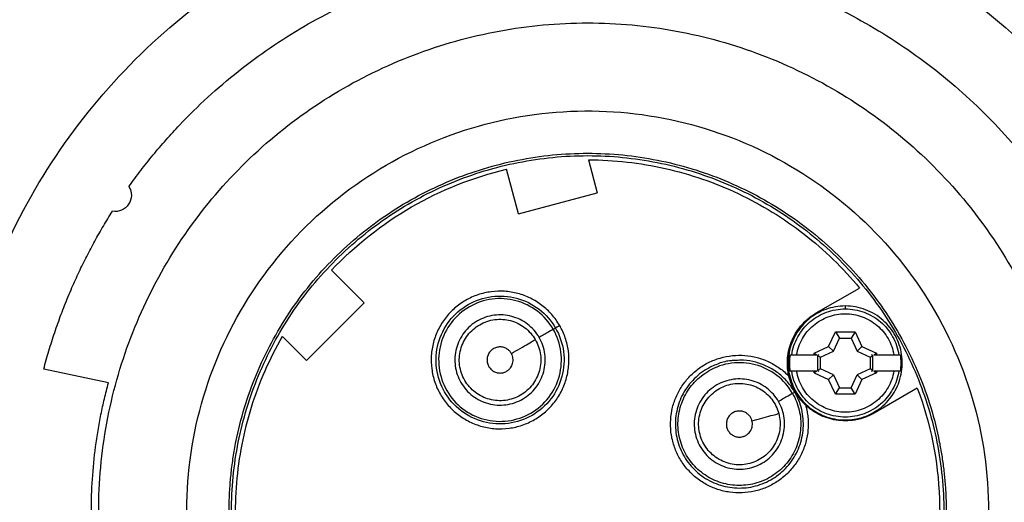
# Model space of a CAD drawing. Header units: inches. Extents: x 0 to 22, y 0 to 17.
# Tile 4 of 19: x 2 to 4.4, y 9.6 to 10.7. Entities that reach past the tile are written whole.
import ezdxf

# ---------------------------------------------------------------- set-up
doc = ezdxf.new("R2010")
doc.units = ezdxf.units.IN
doc.header["$LTSCALE"] = 2
doc.header["$MEASUREMENT"] = 0
doc.linetypes.add('SLD-Solid', pattern=[0])
doc.layers.add('DIMENSIONS', color=140, linetype='SLD-Solid', lineweight=25)
doc.styles.add('SLDTEXTSTYLE0', font='GOTHIC.TTF', dxfattribs={"width": 0.913})
doc.dimstyles.new('SLDDIMSTYLE0', dxfattribs={"dimtxt": 0.25, "dimasz": 0.3, "dimexe": 0, "dimexo": 0.0625, "dimgap": 0.0625, "dimtad": 0, "dimtih": 1, "dimtoh": 1, "dimrnd": 1e-09, "dimzin": 12, "dimdsep": 46, "dimtxsty": 'SLDTEXTSTYLE0', "dimsah": 1, "dimcen": 0, "dimadec": 0, "dimazin": 3, "dimtfac": 1, "dimtofl": 0, "dimtmove": 0, "dimatfit": 3, "dimfxl": 0, "dimfrac": 2, "dimtolj": 1, "dimtzin": 12, "dimarcsym": 0})

# ---------------------------------------------------------------- blocks, each defined once
blk = doc.blocks.new('_D')
at = {"layer": 'DIMENSIONS'}
for p, q in [((3.961, 10.9604), (4.2665, 11.7146)), ((4.2665, 11.7146), (4.7665, 11.7146)), ((4.955, 11.7146), (4.8789, 11.7146)), ((4.8789, 11.7146), (4.8789, 11.3177)), ((5.6016, 11.7146), (5.6777, 11.7146)), ((5.6777, 11.7146), (5.6777, 11.3177)), ((4.8789, 11.3177), (4.955, 11.3177)), ((5.6777, 11.3177), (5.6016, 11.3177))]:
    blk.add_line(p, q, dxfattribs=at)
blk.add_solid([(3.961, 10.9604), (4.1292, 11.2159), (4.018, 11.261)], dxfattribs=at)
at = {"layer": 'DIMENSIONS', "char_height": 0.25, "attachment_point": 1, "style": 'SLDTEXTSTYLE0'}
for s, insert in [('%%c', (4.7665, 12.0847)), ('3.09', (5.1436, 12.0847)), ('78.5', (4.955, 11.6371))]:
    blk.add_mtext(s, dxfattribs=dict(at, insert=insert))

msp = doc.modelspace()

# ---------------------------------------------------------------- linework, layer by layer
for p, q in [((3.3825, 10.3786), (3.4039, 10.2986)), ((3.2138, 10.2477), (3.1848, 10.3557)), ((3.2138, 10.2477), (3.4039, 10.2986)), ((2.8411, 10.0325), (2.762, 10.1116)), ((3.9331, 10.0085), (4.0373, 10.0686)), ((2.8411, 10.0325), (2.7019, 9.8933)), ((4.003, 10.0252), (4.003, 10.0182)), ((3.2976, 9.9689), (3.303, 9.972)), ((2.6434, 9.9518), (2.7019, 9.8933)), ((3.9629, 9.9275), (3.9792, 9.9626)), ((3.9742, 9.9162), (3.9888, 9.9476)), ((3.9792, 9.9626), (3.9888, 9.9476)), ((3.9792, 9.9626), (4.0268, 9.9626)), ((3.9888, 9.9476), (4.0172, 9.9476)), ((4.0268, 9.9626), (4.0172, 9.9476)), ((4.0172, 9.9476), (4.0317, 9.9162)), ((4.0268, 9.9626), (4.0431, 9.9275)), ((3.9278, 9.9112), (3.9629, 9.9275)), ((3.9742, 9.9162), (3.9629, 9.9275)), ((4.0431, 9.9275), (4.0317, 9.9162)), ((4.0431, 9.9275), (4.0781, 9.9112)), ((3.8856, 9.9071), (3.9278, 9.9071)), ((3.9278, 9.9071), (3.9278, 9.9112)), ((3.9278, 9.9112), (3.9343, 9.9071)), ((3.9278, 9.9071), (3.9343, 9.9071)), ((3.9392, 9.9071), (3.9363, 9.9058)), ((3.9363, 9.9058), (3.9428, 9.9016)), ((3.9363, 9.9058), (3.9363, 9.8691)), ((3.9428, 9.9016), (3.9742, 9.9162)), ((3.9428, 9.8732), (3.9428, 9.9016)), ((4.0317, 9.9162), (4.0631, 9.9016)), ((4.0631, 9.9016), (4.0696, 9.9058)), ((4.0631, 9.9016), (4.0631, 9.8732)), ((4.0696, 9.9058), (4.0667, 9.9071)), ((4.0696, 9.8691), (4.0696, 9.9058)), ((4.0717, 9.9071), (4.0781, 9.9112)), ((4.0717, 9.9071), (4.0781, 9.9071)), ((4.0781, 9.9112), (4.0781, 9.9071)), ((4.0781, 9.9071), (4.1204, 9.9071)), ((2.223, 9.8392), (2.0668, 9.8724)), ((3.9428, 9.8732), (3.9363, 9.8691)), ((3.9742, 9.8587), (3.9428, 9.8732)), ((4.0631, 9.8732), (4.0317, 9.8587)), ((4.0696, 9.8691), (4.0631, 9.8732)), ((3.9278, 9.8677), (3.8856, 9.8677)), ((3.9278, 9.8636), (3.9278, 9.8677)), ((3.9343, 9.8677), (3.9278, 9.8636)), ((3.9343, 9.8677), (3.9278, 9.8677)), ((3.9278, 9.8636), (3.9629, 9.8473)), ((3.9363, 9.8691), (3.9392, 9.8677)), ((3.9629, 9.8473), (3.9742, 9.8587)), ((3.9792, 9.8123), (3.9629, 9.8473)), ((3.9742, 9.8587), (3.9888, 9.8273)), ((4.0172, 9.8273), (4.0317, 9.8587)), ((4.0431, 9.8473), (4.0268, 9.8123)), ((4.0317, 9.8587), (4.0431, 9.8473)), ((4.0781, 9.8636), (4.0431, 9.8473)), ((4.0667, 9.8677), (4.0696, 9.8691)), ((4.0781, 9.8677), (4.0717, 9.8677)), ((4.0717, 9.8677), (4.0781, 9.8636)), ((4.0781, 9.8677), (4.0781, 9.8636)), ((4.1204, 9.8677), (4.0781, 9.8677)), ((3.9792, 9.8123), (3.9888, 9.8273)), ((3.9888, 9.8273), (4.0172, 9.8273)), ((4.0268, 9.8123), (4.0172, 9.8273)), ((4.1771, 9.8266), (4.0728, 9.7664)), ((3.8757, 9.814), (3.8811, 9.8171)), ((4.0268, 9.8123), (3.9792, 9.8123))]:
    msp.add_line(p, q)
for points, knots in [([(1.8354, 9.5282), (1.8354, 9.6293), (1.8454, 9.7304), (1.8849, 9.9288), (1.9144, 10.0261), (1.9918, 10.213), (2.0397, 10.3026), (2.1521, 10.4708), (2.2165, 10.5493), (2.3596, 10.6924), (2.4381, 10.7568), (2.6063, 10.8692), (2.6959, 10.9171), (2.8828, 10.9945), (2.9801, 11.024), (3.1784, 11.0635), (3.2796, 11.0735), (3.4819, 11.0735), (3.583, 11.0635), (3.7814, 11.024), (3.8786, 10.9945), (4.0655, 10.9171), (4.1551, 10.8692), (4.3233, 10.7568), (4.4019, 10.6924), (4.5449, 10.5493), (4.6094, 10.4708), (4.7218, 10.3026), (4.7697, 10.213), (4.8471, 10.0261), (4.8766, 9.9288), (4.916, 9.7304), (4.926, 9.6293), (4.926, 9.5282)], [0, 0, 0, 0, 0.0625, 0.0625, 0.125, 0.125, 0.1875, 0.1875, 0.25, 0.25, 0.3125, 0.3125, 0.375, 0.375, 0.4375, 0.4375, 0.5, 0.5, 0.5625, 0.5625, 0.625, 0.625, 0.6875, 0.6875, 0.75, 0.75, 0.8125, 0.8125, 0.875, 0.875, 0.9375, 0.9375, 1, 1, 1, 1]), ([(2.2726, 10.3137), (2.2773, 10.3202), (2.2866, 10.3332), (2.3011, 10.3525), (2.3159, 10.3715), (2.331, 10.3902), (2.3464, 10.4087), (2.3622, 10.4269), (2.3783, 10.4448), (2.4111, 10.48), (2.4626, 10.5307), (2.536, 10.5932), (2.6135, 10.6504), (2.722, 10.7191), (2.8664, 10.7902), (3.0499, 10.8502), (3.2401, 10.8837), (3.4331, 10.89), (3.625, 10.8689), (3.812, 10.821), (3.9904, 10.747), (4.1565, 10.6486), (4.3071, 10.5278), (4.4171, 10.4103), (4.4944, 10.3077), (4.5468, 10.2269), (4.5934, 10.1425), (4.6258, 10.0725), (4.6474, 10.019), (4.6608, 9.9829), (4.6732, 9.9464), (4.6846, 9.9096), (4.6913, 9.8848), (4.6946, 9.8724)], [0, 0, 0, 0, 0.007825, 0.015642, 0.023455, 0.031266, 0.039077, 0.046891, 0.054709, 0.062535, 0.093794, 0.125059, 0.156317, 0.187582, 0.250066, 0.312549, 0.375033, 0.437517, 0.500001, 0.562484, 0.624968, 0.687452, 0.749936, 0.81242, 0.843678, 0.874943, 0.906201, 0.937466, 0.949982, 0.962483, 0.97498, 0.987482, 1, 1, 1, 1]), ([(3.1142, 8.3775), (3.0443, 8.3937), (2.9759, 8.4163), (2.8444, 8.4734), (2.7812, 8.508), (2.6622, 8.588), (2.6064, 8.6334), (2.5038, 8.7337), (2.4571, 8.7885), (2.3744, 8.9056), (2.3384, 8.968), (2.2783, 9.0982), (2.2542, 9.166), (2.2187, 9.305), (2.2073, 9.376), (2.1975, 9.5191), (2.1991, 9.5911), (2.2154, 9.7336), (2.2301, 9.8041), (2.2719, 9.9412), (2.2991, 10.0079), (2.365, 10.1352), (2.4038, 10.1959), (2.4918, 10.3091), (2.5409, 10.3618), (2.6479, 10.4572), (2.7058, 10.5001), (2.8283, 10.5746), (2.893, 10.6062), (3.027, 10.6573), (3.0963, 10.6768), (3.2373, 10.7027), (3.309, 10.7093), (3.4524, 10.7093), (3.5241, 10.7027), (3.6652, 10.6768), (3.7345, 10.6573), (3.8685, 10.6062), (3.9331, 10.5746), (4.0557, 10.5001), (4.1135, 10.4572), (4.2205, 10.3618), (4.2697, 10.3091), (4.3576, 10.1959), (4.3964, 10.1352), (4.4624, 10.0079), (4.4896, 9.9412), (4.5314, 9.8041), (4.546, 9.7336), (4.5623, 9.5911), (4.564, 9.5191), (4.5542, 9.376), (4.5428, 9.305), (4.5072, 9.166), (4.4831, 9.0982), (4.423, 8.968), (4.387, 8.9056), (4.3043, 8.7885), (4.2576, 8.7337), (4.1551, 8.6334), (4.0992, 8.588), (3.9802, 8.508), (3.917, 8.4734), (3.7855, 8.4163), (3.7171, 8.3937), (3.6473, 8.3775)], [0, 0, 0, 0, 0.03125, 0.03125, 0.0625, 0.0625, 0.09375, 0.09375, 0.125, 0.125, 0.15625, 0.15625, 0.1875, 0.1875, 0.21875, 0.21875, 0.25, 0.25, 0.28125, 0.28125, 0.3125, 0.3125, 0.34375, 0.34375, 0.375, 0.375, 0.40625, 0.40625, 0.4375, 0.4375, 0.46875, 0.46875, 0.5, 0.5, 0.53125, 0.53125, 0.5625, 0.5625, 0.59375, 0.59375, 0.625, 0.625, 0.65625, 0.65625, 0.6875, 0.6875, 0.71875, 0.71875, 0.75, 0.75, 0.78125, 0.78125, 0.8125, 0.8125, 0.84375, 0.84375, 0.875, 0.875, 0.90625, 0.90625, 0.9375, 0.9375, 0.96875, 0.96875, 1, 1, 1, 1]), ([(3.2626, 8.5669), (3.1707, 8.5782), (3.0804, 8.6028), (2.9105, 8.6765), (2.8308, 8.7256), (2.6887, 8.8443), (2.6262, 8.914), (2.5235, 9.0681), (2.4832, 9.1526), (2.4283, 9.3295), (2.4136, 9.4219), (2.411, 9.6071), (2.4231, 9.6999), (2.473, 9.8783), (2.5108, 9.9639), (2.6091, 10.1208), (2.6696, 10.1922), (2.8084, 10.3149), (2.8866, 10.3663), (3.0544, 10.4447), (3.1439, 10.4718), (3.3271, 10.4996), (3.4206, 10.5003), (3.6042, 10.4751), (3.6941, 10.4493), (3.863, 10.3732), (3.9419, 10.3229), (4.0824, 10.2022), (4.1439, 10.1317), (4.2444, 9.9761), (4.2834, 9.8911), (4.3359, 9.7134), (4.3492, 9.6208), (4.3492, 9.5282)], [0, 0, 0, 0, 0.0625, 0.0625, 0.125, 0.125, 0.1875, 0.1875, 0.25, 0.25, 0.3125, 0.3125, 0.375, 0.375, 0.4375, 0.4375, 0.5, 0.5, 0.5625, 0.5625, 0.625, 0.625, 0.6875, 0.6875, 0.75, 0.75, 0.8125, 0.8125, 0.875, 0.875, 0.9375, 0.9375, 1, 1, 1, 1]), ([(2.5146, 9.5282), (2.5146, 9.5345), (2.5147, 9.5471), (2.5153, 9.566), (2.5164, 9.5849), (2.5178, 9.6037), (2.5196, 9.6225), (2.5219, 9.6412), (2.5246, 9.6599), (2.5277, 9.6786), (2.5352, 9.7188), (2.5505, 9.78), (2.5792, 9.8602), (2.6156, 9.9371), (2.6594, 10.0101), (2.7101, 10.0785), (2.7673, 10.1416), (2.8303, 10.1988), (2.8987, 10.2495), (2.9718, 10.2933), (3.0487, 10.3297), (3.1289, 10.3584), (3.2115, 10.379), (3.2957, 10.3916), (3.3807, 10.3957), (3.4658, 10.3916), (3.55, 10.379), (3.6326, 10.3584), (3.7127, 10.3297), (3.7897, 10.2933), (3.8627, 10.2495), (3.9311, 10.1988), (3.9941, 10.1416), (4.0513, 10.0785), (4.102, 10.0102), (4.1458, 9.9371), (4.1822, 9.8602), (4.2109, 9.78), (4.2275, 9.7139), (4.2364, 9.6637), (4.2411, 9.63), (4.2444, 9.5962), (4.2465, 9.5622), (4.2467, 9.5395), (4.2469, 9.5282)], [0, 0, 0, 0, 0.006961, 0.013912, 0.020854, 0.027791, 0.034726, 0.041664, 0.048607, 0.055558, 0.062521, 0.093766, 0.125018, 0.156263, 0.187515, 0.21876, 0.250013, 0.281257, 0.31251, 0.343754, 0.375007, 0.406252, 0.437504, 0.468749, 0.500001, 0.531246, 0.562499, 0.593743, 0.624996, 0.65624, 0.687493, 0.718738, 0.74999, 0.781235, 0.812487, 0.843732, 0.874984, 0.906229, 0.937482, 0.950003, 0.962497, 0.974981, 0.987476, 1, 1, 1, 1]), ([(3.3825, 10.3786), (3.4448, 10.3784), (3.5072, 10.3714), (3.6289, 10.3439), (3.6882, 10.3235), (3.8009, 10.2701), (3.8543, 10.2372), (3.9527, 10.1605), (3.9977, 10.1168), (4.0373, 10.0686)], [0, 0, 0, 0, 0.25, 0.25, 0.5, 0.5, 0.75, 0.75, 1, 1, 1, 1]), ([(2.762, 10.1116), (2.8186, 10.1716), (2.8841, 10.2234), (3.027, 10.3059), (3.1045, 10.3367), (3.1848, 10.3557)], [0, 0, 0, 0, 0.5, 0.5, 1, 1, 1, 1]), ([(2.2726, 10.3137), (2.2766, 10.3073), (2.2787, 10.2997), (2.2784, 10.2847), (2.2761, 10.2772), (2.2677, 10.2647), (2.2617, 10.2597), (2.2479, 10.2538), (2.2401, 10.2528), (2.2327, 10.2541)], [0, 0, 0, 0, 0.25, 0.25, 0.5, 0.5, 0.75, 0.75, 1, 1, 1, 1]), ([(2.0668, 9.8724), (2.0688, 9.8799), (2.0728, 9.8948), (2.0793, 9.9171), (2.0861, 9.9393), (2.0933, 9.9614), (2.1009, 9.9833), (2.1088, 10.0051), (2.1172, 10.0267), (2.1259, 10.0483), (2.1374, 10.0753), (2.1521, 10.1078), (2.1705, 10.1453), (2.19, 10.1822), (2.2107, 10.2185), (2.2253, 10.2422), (2.2327, 10.2541)], [0, 0, 0, 0, 0.0556275, 0.1111993, 0.1667316, 0.2222407, 0.2777428, 0.3332542, 0.3887912, 0.4443699, 0.5000067, 0.6000926, 0.7000401, 0.7999439, 0.899899, 1, 1, 1, 1]), ([(3.3132, 9.9779), (3.3186, 9.9684), (3.3277, 9.9485), (3.3351, 9.9166), (3.3362, 9.8838), (3.3308, 9.8514), (3.3193, 9.8206), (3.3019, 9.7928), (3.2795, 9.7688), (3.2528, 9.7498), (3.2229, 9.7361), (3.191, 9.7288), (3.1582, 9.7276), (3.1258, 9.733), (3.095, 9.7445), (3.0672, 9.7619), (3.0432, 9.7843), (3.0242, 9.811), (3.0105, 9.8409), (3.0032, 9.8728), (3.002, 9.9057), (3.0074, 9.938), (3.0189, 9.9688), (3.0363, 9.9966), (3.0587, 10.0206), (3.0854, 10.0397), (3.1153, 10.0533), (3.1473, 10.0606), (3.1801, 10.0618), (3.2124, 10.0564), (3.2432, 10.0449), (3.271, 10.0275), (3.295, 10.0051), (3.3077, 9.9873), (3.3132, 9.9779)], [0, 0, 0, 0, 0.031245, 0.0625, 0.09374, 0.125001, 0.15624, 0.187501, 0.218741, 0.250001, 0.281241, 0.312502, 0.343741, 0.375002, 0.406242, 0.437502, 0.468742, 0.500003, 0.531243, 0.562503, 0.593743, 0.625004, 0.656243, 0.687504, 0.718744, 0.750004, 0.781244, 0.812505, 0.843744, 0.875005, 0.906245, 0.937506, 0.968753, 1, 1, 1, 1]), ([(3.303, 9.972), (3.2929, 9.9895), (3.2793, 10.005), (3.2472, 10.0296), (3.2287, 10.0388), (3.1896, 10.0492), (3.169, 10.0506), (3.1289, 10.0453), (3.1093, 10.0387), (3.0743, 10.0184), (3.0588, 10.0048), (3.0342, 9.9727), (3.025, 9.9543), (3.0146, 9.9152), (3.0132, 9.8946), (3.0185, 9.8545), (3.0251, 9.8349), (3.0454, 9.7999), (3.059, 9.7844), (3.0911, 9.7598), (3.1096, 9.7506), (3.1486, 9.7402), (3.1692, 9.7388), (3.2093, 9.7441), (3.2289, 9.7507), (3.2639, 9.771), (3.2794, 9.7846), (3.3041, 9.8167), (3.3132, 9.8352), (3.3236, 9.8742), (3.325, 9.8948), (3.3197, 9.9349), (3.3131, 9.9545), (3.303, 9.972)], [0, 0, 0, 0, 0.0625, 0.0625, 0.125, 0.125, 0.1875, 0.1875, 0.25, 0.25, 0.3125, 0.3125, 0.375, 0.375, 0.4375, 0.4375, 0.5, 0.5, 0.5625, 0.5625, 0.625, 0.625, 0.6875, 0.6875, 0.75, 0.75, 0.8125, 0.8125, 0.875, 0.875, 0.9375, 0.9375, 1, 1, 1, 1]), ([(3.2976, 9.9689), (3.3073, 9.952), (3.3136, 9.9333), (3.3187, 9.8948), (3.3174, 9.8751), (3.3074, 9.8376), (3.2986, 9.8198), (3.275, 9.789), (3.2601, 9.776), (3.2265, 9.7565), (3.2077, 9.7502), (3.1692, 9.7451), (3.1495, 9.7464), (3.112, 9.7565), (3.0942, 9.7652), (3.0634, 9.7888), (3.0504, 9.8037), (3.0309, 9.8374), (3.0246, 9.8561), (3.0195, 9.8946), (3.0208, 9.9143), (3.0309, 9.9518), (3.0396, 9.9696), (3.0633, 10.0004), (3.0781, 10.0134), (3.1118, 10.0329), (3.1305, 10.0392), (3.169, 10.0443), (3.1887, 10.043), (3.2263, 10.0329), (3.244, 10.0242), (3.2748, 10.0006), (3.2879, 9.9857), (3.2976, 9.9689)], [0, 0, 0, 0, 0.0625, 0.0625, 0.125, 0.125, 0.1875, 0.1875, 0.25, 0.25, 0.3125, 0.3125, 0.375, 0.375, 0.4375, 0.4375, 0.5, 0.5, 0.5625, 0.5625, 0.625, 0.625, 0.6875, 0.6875, 0.75, 0.75, 0.8125, 0.8125, 0.875, 0.875, 0.9375, 0.9375, 1, 1, 1, 1]), ([(4.003, 10.0252), (3.987, 10.0252), (3.9711, 10.0224), (3.9411, 10.0116), (3.927, 10.0035), (3.9025, 9.9831), (3.8921, 9.9707), (3.876, 9.9432), (3.8703, 9.928), (3.8646, 9.8966), (3.8644, 9.8804), (3.8697, 9.849), (3.8751, 9.8337), (3.8907, 9.8059), (3.901, 9.7934), (3.9252, 9.7726), (3.9391, 9.7643), (3.9689, 9.753), (3.9848, 9.7499), (4.0167, 9.7494), (4.0327, 9.7519), (4.0629, 9.7623), (4.077, 9.7701), (4.1019, 9.7902), (4.1125, 9.8023), (4.1291, 9.8296), (4.1349, 9.8447), (4.1412, 9.876), (4.1416, 9.8922), (4.1368, 9.9237), (4.1317, 9.9391), (4.1165, 9.9671), (4.1064, 9.9798), (4.0945, 9.9904)], [0, 0, 0, 0, 0.0625, 0.0625, 0.125, 0.125, 0.1875, 0.1875, 0.25, 0.25, 0.3125, 0.3125, 0.375, 0.375, 0.4375, 0.4375, 0.5, 0.5, 0.5625, 0.5625, 0.625, 0.625, 0.6875, 0.6875, 0.75, 0.75, 0.8125, 0.8125, 0.875, 0.875, 0.9375, 0.9375, 1, 1, 1, 1]), ([(3.8736, 9.9071), (3.876, 9.9224), (3.881, 9.9373), (3.896, 9.9644), (3.906, 9.9766), (3.9294, 9.9967), (3.943, 10.0047), (3.972, 10.0155), (3.9875, 10.0182), (4.003, 10.0182)], [0, 0, 0, 0, 0.25, 0.25, 0.5, 0.5, 0.75, 0.75, 1, 1, 1, 1]), ([(4.0945, 9.9904), (4.0821, 10.0015), (4.0675, 10.0103), (4.0363, 10.0222), (4.0197, 10.0252), (4.003, 10.0252)], [0, 0, 0, 0, 0.5, 0.5, 1, 1, 1, 1]), ([(4.003, 10.0182), (4.0184, 10.0182), (4.0339, 10.0155), (4.0629, 10.0047), (4.0765, 9.9967), (4.1, 9.9766), (4.1099, 9.9644), (4.1249, 9.9373), (4.13, 9.9224), (4.1323, 9.9071)], [0, 0, 0, 0, 0.25, 0.25, 0.5, 0.5, 0.75, 0.75, 1, 1, 1, 1]), ([(3.2636, 9.9493), (3.2707, 9.9369), (3.2754, 9.9231), (3.2791, 9.8948), (3.2782, 9.8803), (3.2708, 9.8527), (3.2644, 9.8396), (3.247, 9.817), (3.236, 9.8074), (3.2113, 9.7931), (3.1975, 9.7884), (3.1692, 9.7847), (3.1547, 9.7856), (3.1271, 9.793), (3.114, 9.7995), (3.0914, 9.8168), (3.0818, 9.8278), (3.0675, 9.8525), (3.0628, 9.8663), (3.0591, 9.8946), (3.06, 9.9091), (3.0674, 9.9367), (3.0739, 9.9498), (3.0912, 9.9724), (3.1022, 9.982), (3.1269, 9.9963), (3.1407, 10.001), (3.169, 10.0047), (3.1836, 10.0038), (3.2111, 9.9964), (3.2242, 9.99), (3.2469, 9.9726), (3.2565, 9.9616), (3.2636, 9.9493)], [0, 0, 0, 0, 0.0625, 0.0625, 0.125, 0.125, 0.1875, 0.1875, 0.25, 0.25, 0.3125, 0.3125, 0.375, 0.375, 0.4375, 0.4375, 0.5, 0.5, 0.5625, 0.5625, 0.625, 0.625, 0.6875, 0.6875, 0.75, 0.75, 0.8125, 0.8125, 0.875, 0.875, 0.9375, 0.9375, 1, 1, 1, 1]), ([(3.1199, 9.9799), (3.1311, 9.9864), (3.1435, 9.9906), (3.169, 9.994), (3.1821, 9.9931), (3.207, 9.9864), (3.2188, 9.9806), (3.2392, 9.9649), (3.2479, 9.9551), (3.2543, 9.9439)], [0, 0, 0, 0, 0.25, 0.25, 0.5, 0.5, 0.75, 0.75, 1, 1, 1, 1]), ([(3.8669, 9.8553), (3.8664, 9.8577), (3.8653, 9.8626), (3.8642, 9.8699), (3.8635, 9.8773), (3.8632, 9.8848), (3.8632, 9.8922), (3.864, 9.9046), (3.8669, 9.9218), (3.8741, 9.9431), (3.8846, 9.9629), (3.8966, 9.9788), (3.9089, 9.9911), (3.9204, 10.0006), (3.9288, 10.0058), (3.9331, 10.0085)], [0, 0, 0, 0, 0.041872, 0.083512, 0.125039, 0.166574, 0.208234, 0.25014, 0.375031, 0.500043, 0.624934, 0.749947, 0.833431, 0.916462, 1, 1, 1, 1]), ([(3.8856, 9.9071), (3.8879, 9.9209), (3.8926, 9.9342), (3.9064, 9.9584), (3.9154, 9.9693), (3.9367, 9.9873), (3.9489, 9.9944), (3.9751, 10.004), (3.989, 10.0065), (4.0169, 10.0065), (4.0308, 10.004), (4.057, 9.9944), (4.0692, 9.9873), (4.0905, 9.9693), (4.0995, 9.9584), (4.1133, 9.9342), (4.1181, 9.9209), (4.1204, 9.9071)], [0, 0, 0, 0, 0.125, 0.125, 0.25, 0.25, 0.375, 0.375, 0.5, 0.5, 0.625, 0.625, 0.75, 0.75, 0.875, 0.875, 1, 1, 1, 1]), ([(3.2183, 9.8095), (3.2072, 9.803), (3.1947, 9.7988), (3.1692, 9.7954), (3.1561, 9.7963), (3.1312, 9.803), (3.1194, 9.8088), (3.099, 9.8245), (3.0903, 9.8343), (3.0774, 9.8566), (3.0732, 9.8691), (3.0698, 9.8946), (3.0707, 9.9077), (3.0774, 9.9326), (3.0832, 9.9444), (3.0989, 9.9648), (3.1087, 9.9735), (3.1199, 9.9799)], [0, 0, 0, 0, 0.125, 0.125, 0.25, 0.25, 0.375, 0.375, 0.5, 0.5, 0.625, 0.625, 0.75, 0.75, 0.875, 0.875, 1, 1, 1, 1]), ([(3.2976, 9.9689), (3.2968, 9.9684), (3.2928, 9.9661), (3.2804, 9.959), (3.272, 9.9541), (3.2636, 9.9493)], [0, 0, 0, 0, 0.5, 0.5, 1, 1, 1, 1]), ([(3.3132, 9.9779), (3.3106, 9.9764), (3.3081, 9.975), (3.3044, 9.9728), (3.3032, 9.9721), (3.303, 9.972)], [0, 0, 0, 0, 0.5, 0.5, 1, 1, 1, 1]), ([(2.5844, 9.2298), (2.5625, 9.2882), (2.5471, 9.349), (2.5299, 9.4725), (2.5281, 9.5353), (2.5382, 9.6596), (2.5502, 9.7212), (2.5872, 9.8403), (2.6123, 9.8978), (2.6434, 9.9518)], [0, 0, 0, 0, 0.25, 0.25, 0.5, 0.5, 0.75, 0.75, 1, 1, 1, 1]), ([(3.1964, 9.9104), (3.2032, 9.9144), (3.2106, 9.9186), (3.2249, 9.9269), (3.2317, 9.9308), (3.243, 9.9374), (3.2475, 9.9399), (3.2531, 9.9432), (3.2543, 9.9439), (3.2543, 9.9439)], [0, 0, 0, 0, 0.25, 0.25, 0.5, 0.5, 0.75, 0.75, 1, 1, 1, 1]), ([(3.2543, 9.9439), (3.2608, 9.9328), (3.265, 9.9203), (3.2684, 9.8948), (3.2675, 9.8817), (3.2608, 9.8568), (3.255, 9.845), (3.2394, 9.8246), (3.2295, 9.8159), (3.2183, 9.8095)], [0, 0, 0, 0, 0.25, 0.25, 0.5, 0.5, 0.75, 0.75, 1, 1, 1, 1]), ([(3.1964, 9.9104), (3.1957, 9.9115), (3.1944, 9.9136), (3.192, 9.9165), (3.1893, 9.919), (3.1863, 9.9212), (3.1815, 9.9239), (3.1743, 9.9263), (3.1649, 9.9264), (3.1559, 9.9239), (3.1481, 9.9187), (3.1419, 9.9116), (3.1383, 9.903), (3.1371, 9.8937), (3.1389, 9.8844), (3.1431, 9.8761), (3.1497, 9.8694), (3.1578, 9.8647), (3.1655, 9.8632), (3.1717, 9.8632), (3.1763, 9.8639), (3.1807, 9.8653), (3.1835, 9.8667), (3.1849, 9.8674)], [0, 0, 0, 0, 0.0253924, 0.0502619, 0.0749628, 0.0998567, 0.1252966, 0.1876797, 0.2502138, 0.3125969, 0.3751311, 0.4375142, 0.5000484, 0.5624314, 0.6249656, 0.6873487, 0.7498829, 0.8122659, 0.8748001, 0.9060262, 0.9373997, 0.9686631, 1, 1, 1, 1]), ([(3.1849, 9.8674), (3.1857, 9.868), (3.1875, 9.869), (3.1899, 9.871), (3.1921, 9.8731), (3.1948, 9.8763), (3.1975, 9.8807), (3.1997, 9.8865), (3.2008, 9.8926), (3.2005, 9.8988), (3.1992, 9.9049), (3.1973, 9.9086), (3.1964, 9.9104)], [0, 0, 0, 0, 0.062777, 0.125, 0.1872789, 0.2502219, 0.3749619, 0.5001465, 0.6248865, 0.750071, 0.8749246, 1, 1, 1, 1]), ([(3.9071, 9.7857), (3.9078, 9.7833), (3.9091, 9.7784), (3.9107, 9.771), (3.9119, 9.7636), (3.9129, 9.7562), (3.9134, 9.7487), (3.9136, 9.7412), (3.9135, 9.7336), (3.9126, 9.7186), (3.9088, 9.6962), (3.8982, 9.6679), (3.8828, 9.6418), (3.8629, 9.619), (3.8393, 9.6001), (3.8126, 9.5859), (3.7838, 9.5766), (3.7538, 9.5727), (3.7236, 9.5742), (3.6942, 9.5812), (3.6665, 9.5933), (3.6415, 9.6103), (3.6198, 9.6314), (3.6024, 9.6562), (3.5897, 9.6836), (3.5822, 9.7129), (3.58, 9.7431), (3.5834, 9.7731), (3.592, 9.8021), (3.6058, 9.829), (3.6242, 9.8531), (3.6466, 9.8734), (3.6723, 9.8894), (3.7005, 9.9003), (3.7302, 9.9062), (3.7604, 9.9065), (3.7902, 9.9015), (3.8139, 9.8927), (3.8317, 9.8834), (3.8443, 9.8752), (3.8562, 9.8659), (3.8634, 9.8588), (3.8669, 9.8553)], [0, 0, 0, 0, 0.007876, 0.015703, 0.023499, 0.03128, 0.039061, 0.046859, 0.054691, 0.062571, 0.093805, 0.125062, 0.156296, 0.187553, 0.218787, 0.250044, 0.281278, 0.312535, 0.343769, 0.375026, 0.40626, 0.437517, 0.468751, 0.500008, 0.531242, 0.562499, 0.593733, 0.62499, 0.656224, 0.687481, 0.718715, 0.749972, 0.781206, 0.812463, 0.843697, 0.874953, 0.906188, 0.937444, 0.953144, 0.968717, 0.984292, 1, 1, 1, 1]), ([(3.8736, 9.9071), (3.8737, 9.9071), (3.874, 9.9071), (3.8748, 9.9071), (3.8761, 9.9071), (3.8779, 9.9071), (3.8801, 9.9071), (3.8827, 9.9071), (3.8846, 9.9071), (3.8856, 9.9071)], [0, 0, 0, 0, 0.1225334, 0.2517241, 0.3876674, 0.530433, 0.6800658, 0.8365873, 1, 1, 1, 1]), ([(4.1204, 9.9071), (4.1211, 9.9071), (4.1226, 9.9071), (4.1247, 9.9071), (4.1266, 9.9071), (4.1283, 9.9071), (4.1296, 9.9071), (4.1307, 9.9071), (4.1315, 9.9071), (4.1321, 9.9071), (4.1322, 9.9071), (4.1323, 9.9071)], [0, 0, 0, 0, 0.127718, 0.25126, 0.370627, 0.485822, 0.596859, 0.703761, 0.806556, 0.905286, 1, 1, 1, 1]), ([(3.67, 9.8736), (3.6568, 9.8661), (3.6448, 9.8565), (3.6241, 9.8344), (3.6153, 9.8218), (3.6019, 9.7945), (3.5972, 9.7799), (3.5923, 9.75), (3.592, 9.7347), (3.596, 9.7046), (3.6002, 9.6898), (3.6127, 9.6622), (3.621, 9.6493), (3.641, 9.6265), (3.6527, 9.6165), (3.6785, 9.6005), (3.6926, 9.5944), (3.7219, 9.5866), (3.7371, 9.5848), (3.7675, 9.5858), (3.7826, 9.5885), (3.8113, 9.5983), (3.8249, 9.6053), (3.8496, 9.623), (3.8606, 9.6337), (3.8791, 9.6577), (3.8866, 9.6711), (3.8973, 9.6995), (3.9005, 9.7145), (3.9025, 9.7448), (3.9012, 9.7601), (3.8943, 9.7897), (3.8887, 9.8039), (3.8811, 9.8171)], [0, 0, 0, 0, 0.0625, 0.0625, 0.125, 0.125, 0.1875, 0.1875, 0.25, 0.25, 0.3125, 0.3125, 0.375, 0.375, 0.4375, 0.4375, 0.5, 0.5, 0.5625, 0.5625, 0.625, 0.625, 0.6875, 0.6875, 0.75, 0.75, 0.8125, 0.8125, 0.875, 0.875, 0.9375, 0.9375, 1, 1, 1, 1]), ([(3.7378, 9.8934), (3.7343, 9.8933), (3.7205, 9.8932), (3.6971, 9.8871), (3.679, 9.8781), (3.67, 9.8736)], [0, 0, 0, 0, 0.151038, 0.575519, 1, 1, 1, 1]), ([(3.8757, 9.814), (3.866, 9.8308), (3.8529, 9.8456), (3.8221, 9.8693), (3.8044, 9.878), (3.7669, 9.8881), (3.7471, 9.8894), (3.7086, 9.8843), (3.6899, 9.8779), (3.6731, 9.8682)], [0, 0, 0, 0, 0.25, 0.25, 0.5, 0.5, 0.75, 0.75, 1, 1, 1, 1]), ([(3.8811, 9.8171), (3.8756, 9.8255), (3.8644, 9.8425), (3.8419, 9.8632), (3.8161, 9.8794), (3.7875, 9.8899), (3.761, 9.8949), (3.7444, 9.8938), (3.7378, 9.8934)], [0, 0, 0, 0, 0.177174, 0.354347, 0.531521, 0.708694, 0.885868, 1, 1, 1, 1]), ([(3.8757, 9.814), (3.883, 9.8013), (3.8884, 9.7877), (3.895, 9.7593), (3.8962, 9.7446), (3.8943, 9.7156), (3.8912, 9.7012), (3.8809, 9.6739), (3.8738, 9.661), (3.8561, 9.6379), (3.8455, 9.6277), (3.8218, 9.6107), (3.8087, 9.604), (3.7811, 9.5947), (3.7667, 9.592), (3.7375, 9.5911), (3.7229, 9.5928), (3.6948, 9.6003), (3.6813, 9.6061), (3.6566, 9.6215), (3.6453, 9.631), (3.6261, 9.6529), (3.6182, 9.6653), (3.6061, 9.6918), (3.6021, 9.706), (3.5983, 9.7349), (3.5985, 9.7496), (3.6033, 9.7783), (3.6078, 9.7923), (3.6207, 9.8185), (3.629, 9.8306), (3.6489, 9.8518), (3.6605, 9.861), (3.6731, 9.8682)], [0, 0, 0, 0, 0.0625, 0.0625, 0.125, 0.125, 0.1875, 0.1875, 0.25, 0.25, 0.3125, 0.3125, 0.375, 0.375, 0.4375, 0.4375, 0.5, 0.5, 0.5625, 0.5625, 0.625, 0.625, 0.6875, 0.6875, 0.75, 0.75, 0.8125, 0.8125, 0.875, 0.875, 0.9375, 0.9375, 1, 1, 1, 1]), ([(3.8417, 9.7943), (3.8489, 9.782), (3.8536, 9.7682), (3.8573, 9.7399), (3.8563, 9.7253), (3.8489, 9.6978), (3.8425, 9.6847), (3.8251, 9.662), (3.8142, 9.6524), (3.7894, 9.6382), (3.7756, 9.6335), (3.7473, 9.6298), (3.7328, 9.6307), (3.7052, 9.6381), (3.6922, 9.6445), (3.6695, 9.6619), (3.6599, 9.6729), (3.6456, 9.6976), (3.6409, 9.7114), (3.6372, 9.7397), (3.6382, 9.7542), (3.6456, 9.7818), (3.652, 9.7949), (3.6694, 9.8175), (3.6803, 9.8271), (3.7051, 9.8414), (3.7188, 9.8461), (3.7472, 9.8498), (3.7617, 9.8489), (3.7893, 9.8415), (3.8023, 9.835), (3.825, 9.8177), (3.8346, 9.8067), (3.8417, 9.7943)], [0, 0, 0, 0, 0.0625, 0.0625, 0.125, 0.125, 0.1875, 0.1875, 0.25, 0.25, 0.3125, 0.3125, 0.375, 0.375, 0.4375, 0.4375, 0.5, 0.5, 0.5625, 0.5625, 0.625, 0.625, 0.6875, 0.6875, 0.75, 0.75, 0.8125, 0.8125, 0.875, 0.875, 0.9375, 0.9375, 1, 1, 1, 1]), ([(3.8819, 9.8175), (3.8814, 9.8184), (3.8804, 9.8202), (3.8789, 9.823), (3.8775, 9.8257), (3.8763, 9.8284), (3.8752, 9.8308), (3.8741, 9.8334), (3.8724, 9.8375), (3.8705, 9.8428), (3.8684, 9.8493), (3.8674, 9.8534), (3.8669, 9.8553)], [0, 0, 0, 0, 0.069795, 0.148292, 0.235891, 0.293346, 0.365768, 0.435371, 0.504976, 0.693781, 0.858426, 1, 1, 1, 1]), ([(4.1323, 9.8677), (4.13, 9.8524), (4.1249, 9.8376), (4.1099, 9.8105), (4.1, 9.7983), (4.0765, 9.7781), (4.0629, 9.7701), (4.0339, 9.7594), (4.0184, 9.7566), (3.9875, 9.7566), (3.972, 9.7594), (3.943, 9.7701), (3.9294, 9.7781), (3.906, 9.7983), (3.896, 9.8105), (3.881, 9.8376), (3.876, 9.8524), (3.8736, 9.8677)], [0, 0, 0, 0, 0.125, 0.125, 0.25, 0.25, 0.375, 0.375, 0.5, 0.5, 0.625, 0.625, 0.75, 0.75, 0.875, 0.875, 1, 1, 1, 1]), ([(3.8856, 9.8677), (3.8848, 9.8677), (3.8833, 9.8677), (3.8812, 9.8677), (3.8793, 9.8677), (3.8777, 9.8677), (3.8763, 9.8677), (3.8752, 9.8677), (3.8744, 9.8677), (3.8739, 9.8677), (3.8737, 9.8677), (3.8736, 9.8677)], [0, 0, 0, 0, 0.1277179, 0.2512603, 0.3706265, 0.4858219, 0.5968594, 0.7037606, 0.8065561, 0.9052862, 1, 1, 1, 1]), ([(4.1204, 9.8677), (4.1181, 9.854), (4.1133, 9.8407), (4.0995, 9.8164), (4.0905, 9.8056), (4.0692, 9.7875), (4.057, 9.7804), (4.0308, 9.7708), (4.0169, 9.7684), (3.989, 9.7684), (3.9751, 9.7708), (3.9489, 9.7804), (3.9367, 9.7875), (3.9154, 9.8056), (3.9064, 9.8164), (3.8926, 9.8407), (3.8879, 9.854), (3.8856, 9.8677)], [0, 0, 0, 0, 0.125, 0.125, 0.25, 0.25, 0.375, 0.375, 0.5, 0.5, 0.625, 0.625, 0.75, 0.75, 0.875, 0.875, 1, 1, 1, 1]), ([(4.1323, 9.8677), (4.1322, 9.8677), (4.132, 9.8677), (4.1311, 9.8677), (4.1298, 9.8677), (4.1281, 9.8677), (4.1258, 9.8677), (4.1232, 9.8677), (4.1213, 9.8677), (4.1204, 9.8677)], [0, 0, 0, 0, 0.122533, 0.251724, 0.387667, 0.530433, 0.680066, 0.836587, 1, 1, 1, 1]), ([(2.223, 9.2172), (2.221, 9.2244), (2.2172, 9.2389), (2.212, 9.2608), (2.2072, 9.2827), (2.2028, 9.3047), (2.1989, 9.3268), (2.1953, 9.349), (2.1895, 9.3898), (2.1836, 9.4495), (2.181, 9.5282), (2.1836, 9.6068), (2.1901, 9.6721), (2.1978, 9.724), (2.2049, 9.7627), (2.2131, 9.8011), (2.2197, 9.8265), (2.223, 9.8392)], [0, 0, 0, 0, 0.035745, 0.071459, 0.107157, 0.142849, 0.178549, 0.214269, 0.250022, 0.374996, 0.500004, 0.624977, 0.749985, 0.812516, 0.874984, 0.937456, 1, 1, 1, 1]), ([(3.7727, 9.6447), (3.7603, 9.6414), (3.7472, 9.6405), (3.7216, 9.6439), (3.7092, 9.6481), (3.6869, 9.661), (3.677, 9.6697), (3.6613, 9.6901), (3.6555, 9.7019), (3.6488, 9.7268), (3.648, 9.7399), (3.6513, 9.7654), (3.6556, 9.7778), (3.6685, 9.8002), (3.6771, 9.81), (3.6976, 9.8257), (3.7093, 9.8315), (3.7218, 9.8349)], [0, 0, 0, 0, 0.125, 0.125, 0.25, 0.25, 0.375, 0.375, 0.5, 0.5, 0.625, 0.625, 0.75, 0.75, 0.875, 0.875, 1, 1, 1, 1]), ([(3.7218, 9.8349), (3.7342, 9.8382), (3.7473, 9.8391), (3.7729, 9.8357), (3.7853, 9.8315), (3.8076, 9.8186), (3.8175, 9.8099), (3.8332, 9.7895), (3.839, 9.7777), (3.8423, 9.7653)], [0, 0, 0, 0, 0.25, 0.25, 0.5, 0.5, 0.75, 0.75, 1, 1, 1, 1]), ([(4.1771, 9.8266), (4.2091, 9.7411), (4.2272, 9.6504), (4.2339, 9.468), (4.2224, 9.3763), (4.1967, 9.2887)], [0, 0, 0, 0, 0.5, 0.5, 1, 1, 1, 1]), ([(3.8757, 9.814), (3.875, 9.8135), (3.871, 9.8112), (3.8586, 9.8041), (3.8502, 9.7992), (3.8417, 9.7943)], [0, 0, 0, 0, 0.5, 0.5, 1, 1, 1, 1]), ([(3.9071, 9.7857), (3.9064, 9.7864), (3.9049, 9.7879), (3.9025, 9.7902), (3.8998, 9.7931), (3.8966, 9.7967), (3.8928, 9.8014), (3.8895, 9.8057), (3.8867, 9.8099), (3.8843, 9.8134), (3.8827, 9.8163), (3.8819, 9.8175)], [0, 0, 0, 0, 0.073911, 0.153146, 0.237935, 0.362372, 0.513327, 0.688095, 0.763474, 0.891669, 1, 1, 1, 1]), ([(4.0728, 9.7664), (4.0707, 9.7652), (4.0663, 9.7628), (4.0596, 9.7596), (4.0527, 9.7567), (4.0457, 9.7543), (4.0385, 9.7522), (4.0265, 9.7494), (4.0091, 9.7472), (3.9867, 9.748), (3.9647, 9.7524), (3.946, 9.7593), (3.9307, 9.7675), (3.9183, 9.7758), (3.9108, 9.7824), (3.9071, 9.7857)], [0, 0, 0, 0, 0.041872, 0.083512, 0.125039, 0.166574, 0.208234, 0.25014, 0.375031, 0.500043, 0.624934, 0.749947, 0.833431, 0.916462, 1, 1, 1, 1]), ([(3.7777, 9.7479), (3.7773, 9.7491), (3.7766, 9.7515), (3.775, 9.7549), (3.7731, 9.758), (3.7707, 9.7609), (3.7668, 9.7648), (3.7605, 9.769), (3.7514, 9.7714), (3.742, 9.7714), (3.7331, 9.7684), (3.7254, 9.7632), (3.7196, 9.7558), (3.7161, 9.7471), (3.7154, 9.7377), (3.7173, 9.7285), (3.7219, 9.7204), (3.7286, 9.7138), (3.7356, 9.7103), (3.7416, 9.7087), (3.7462, 9.7082), (3.7509, 9.7084), (3.7539, 9.709), (3.7554, 9.7094)], [0, 0, 0, 0, 0.025392, 0.050262, 0.074963, 0.099857, 0.125297, 0.18768, 0.250214, 0.312597, 0.375131, 0.437514, 0.500048, 0.562431, 0.624966, 0.687349, 0.749883, 0.812266, 0.8748, 0.906026, 0.9374, 0.968663, 1, 1, 1, 1]), ([(3.8423, 9.7653), (3.8457, 9.7528), (3.8465, 9.7397), (3.8432, 9.7142), (3.8389, 9.7017), (3.826, 9.6794), (3.8174, 9.6695), (3.7969, 9.6539), (3.7852, 9.6481), (3.7727, 9.6447)], [0, 0, 0, 0, 0.25, 0.25, 0.5, 0.5, 0.75, 0.75, 1, 1, 1, 1]), ([(3.7777, 9.7479), (3.7853, 9.75), (3.7935, 9.7522), (3.8094, 9.7564), (3.8171, 9.7585), (3.8297, 9.7619), (3.8346, 9.7632), (3.8409, 9.7649), (3.8423, 9.7653), (3.8423, 9.7653)], [0, 0, 0, 0, 0.25, 0.25, 0.5, 0.5, 0.75, 0.75, 1, 1, 1, 1]), ([(3.7554, 9.7094), (3.7564, 9.7097), (3.7584, 9.7102), (3.7612, 9.7115), (3.7639, 9.713), (3.7673, 9.7153), (3.7711, 9.7189), (3.7747, 9.7239), (3.7773, 9.7296), (3.7787, 9.7356), (3.7789, 9.7419), (3.7781, 9.7459), (3.7777, 9.7479)], [0, 0, 0, 0, 0.062777, 0.125, 0.187279, 0.250222, 0.374962, 0.500146, 0.624886, 0.750071, 0.874925, 1, 1, 1, 1])]:
    msp.add_open_spline(points, degree=3, knots=knots)
for points in [[(4.2411, 9.5282), (4.2411, 9.5845), (4.23, 9.6971), (4.1807, 9.8595), (4.1007, 10.0093), (3.993, 10.1405), (3.8618, 10.2482), (3.7121, 10.3282), (3.5497, 10.3775), (3.3807, 10.3941), (3.2118, 10.3775), (3.0494, 10.3282), (2.8996, 10.2482), (2.7684, 10.1405), (2.6607, 10.0093), (2.5807, 9.8595), (2.5314, 9.6971), (2.5148, 9.5282), (2.5314, 9.3592), (2.5807, 9.1968), (2.6607, 9.0471), (2.7684, 8.9159), (2.8996, 8.8082), (3.0494, 8.7282), (3.2118, 8.6789), (3.3807, 8.6623), (3.5497, 8.6789), (3.7121, 8.7282), (3.8618, 8.8082), (3.993, 8.9159), (4.1007, 9.0471), (4.1807, 9.1968), (4.23, 9.3592), (4.2411, 9.4719), (4.2411, 9.5282)], [(3.8702, 9.8677), (3.8683, 9.8808), (3.8683, 9.8941), (3.8702, 9.9071)], [(3.8702, 9.9071), (3.8714, 9.9071), (3.8725, 9.9071), (3.8736, 9.9071)], [(4.1323, 9.9071), (4.1334, 9.9071), (4.1346, 9.9071), (4.1357, 9.9071)], [(4.1357, 9.9071), (4.1376, 9.8941), (4.1376, 9.8808), (4.1357, 9.8677)], [(3.8736, 9.8677), (3.8725, 9.8677), (3.8714, 9.8677), (3.8702, 9.8677)], [(4.1357, 9.8677), (4.1346, 9.8677), (4.1334, 9.8677), (4.1323, 9.8677)], [(3.8819, 9.8175), (3.8815, 9.8173), (3.8812, 9.8171), (3.8811, 9.8171)]]:
    msp.add_open_spline(points, degree=3)

# ---------------------------------------------------------------- dimensions: what is measured, and where the dimension line sits
at = {"layer": 'DIMENSIONS'}
dim = msp.add_diameter_dim_2p(p1=(2.8005, 8.096), p2=(3.961, 10.9604), dimstyle='SLDDIMSTYLE0', dxfattribs=at)
dim.commit()
dim.dimension.update_dxf_attribs({"geometry": '_D', "text_midpoint": (5.2783, 11.7146), "dimtype": 163})

doc.saveas('drawing.dxf')
